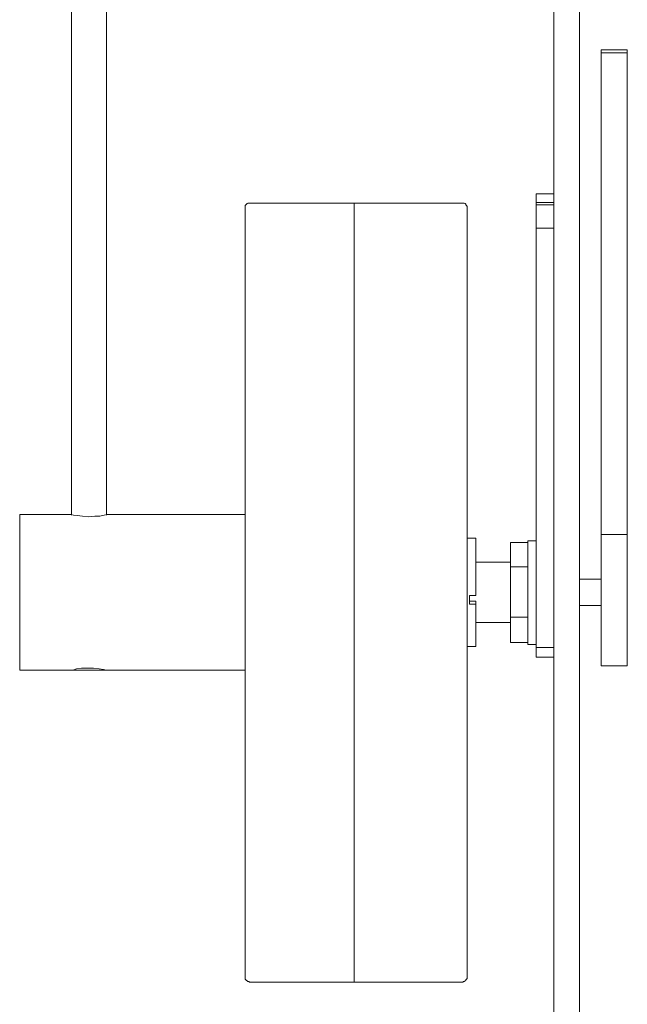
# Model space of a CAD drawing. Header units: inches. Extents: x 39 to 166, y 110 to 197.
# Tile 6 of 7: x 148 to 166, y 135 to 163. Entities that reach past the tile are written whole.
import ezdxf

# ---------------------------------------------------------------- set-up
doc = ezdxf.new("R2010")
doc.units = ezdxf.units.IN
doc.header["$MEASUREMENT"] = 0
doc.layers.add('Capa 1', color=7, linetype='Continuous')

msp = doc.modelspace()

# ---------------------------------------------------------------- linework, layer by layer
at = {"layer": 'Capa 1', "color": 7, "lineweight": 5}
for points in [[(149.484, 178.343), (149.484, 148.82)], [(150.498, 148.82), (150.498, 178.343)], [(163.517, 163.599), (163.517, 162.248), (163.517, 160.843), (163.517, 159.42), (163.517, 157.979), (163.517, 156.503), (163.517, 155.009), (163.517, 153.515), (163.517, 151.986), (163.517, 150.456), (163.517, 148.909), (163.517, 147.362), (163.517, 145.814), (163.517, 144.267), (163.517, 142.72), (163.517, 141.19), (163.517, 139.661), (163.517, 138.149), (163.517, 136.655), (163.517, 135.197), (163.517, 133.738)], [(164.264, 133.738), (164.264, 135.197), (164.264, 136.655), (164.264, 138.149), (164.264, 139.661), (164.264, 141.19), (164.264, 142.72), (164.264, 144.267), (164.264, 145.814), (164.264, 147.362), (164.264, 148.909), (164.264, 150.456), (164.264, 151.986), (164.264, 153.515), (164.264, 155.009), (164.264, 156.503), (164.264, 157.979), (164.264, 159.42), (164.264, 160.843), (164.264, 162.248), (164.264, 163.599)], [(164.886, 162.283), (164.886, 162.337), (164.886, 162.354), (164.886, 162.372)], [(165.651, 162.372), (164.886, 162.372)], [(165.651, 162.372), (165.651, 162.372), (165.651, 162.354), (165.651, 162.337), (165.651, 162.283)], [(164.886, 148.251), (164.886, 150.083), (164.886, 151.897), (164.886, 153.693), (164.886, 155.454), (164.886, 157.197), (164.886, 158.922), (164.886, 160.611), (164.886, 162.283)], [(165.651, 162.283), (164.886, 162.283)], [(165.651, 148.251), (165.651, 150.083), (165.651, 151.897), (165.651, 153.693), (165.651, 155.454), (165.651, 157.197), (165.651, 158.922), (165.651, 160.611), (165.651, 162.283)], [(163.001, 157.926), (163.001, 158.015), (163.001, 158.068), (163.001, 158.122), (163.001, 158.157), (163.001, 158.175)], [(163.517, 158.175), (163.001, 158.175)], [(154.659, 157.908), (154.641, 157.908), (154.606, 157.908), (154.588, 157.89), (154.57, 157.873), (154.552, 157.855), (154.535, 157.837), (154.535, 157.802), (154.535, 157.784)], [(154.535, 146.81), (154.535, 147.7), (154.535, 148.571), (154.535, 149.443), (154.535, 150.296), (154.535, 151.132), (154.535, 151.933), (154.535, 152.697), (154.535, 153.426), (154.535, 154.102), (154.535, 154.742), (154.535, 155.329), (154.535, 155.845), (154.535, 156.325), (154.535, 156.734), (154.535, 157.072), (154.535, 157.357), (154.535, 157.57), (154.535, 157.713), (154.535, 157.766), (154.535, 157.784)], [(157.701, 157.908), (154.659, 157.908)], [(157.701, 157.908), (157.701, 157.908), (157.701, 157.837), (157.701, 157.695), (157.701, 157.482), (157.701, 157.197), (157.701, 156.841), (157.701, 156.432), (157.701, 155.952), (157.701, 155.418), (157.701, 154.832), (157.701, 154.191), (157.701, 153.498), (157.701, 152.768), (157.701, 151.986), (157.701, 151.186), (157.701, 150.349), (157.701, 149.478), (157.701, 148.607), (157.701, 147.7), (157.701, 146.81)], [(157.701, 157.908), (157.701, 157.908), (157.701, 157.837), (157.701, 157.695), (157.701, 157.499), (157.701, 157.215), (157.701, 156.877), (157.701, 156.468), (157.701, 156.005), (157.701, 155.472), (157.701, 154.885), (157.701, 154.245), (157.701, 153.551), (157.701, 152.822), (157.701, 152.057), (157.701, 151.257), (157.701, 150.421), (157.701, 149.549), (157.701, 148.678), (157.701, 147.788), (157.701, 146.881), (157.701, 145.975), (157.701, 145.085), (157.701, 144.196), (157.701, 143.325), (157.701, 142.471), (157.701, 141.635), (157.701, 140.852), (157.701, 140.088), (157.701, 139.358), (157.701, 138.683), (157.701, 138.06), (157.701, 137.491), (157.701, 136.993), (157.701, 136.531), (157.701, 136.139), (157.701, 135.819), (157.701, 135.57), (157.701, 135.374), (157.701, 135.268), (157.701, 135.214)], [(160.867, 157.908), (157.701, 157.908)], [(160.991, 157.784), (160.991, 157.802), (160.973, 157.837), (160.956, 157.855), (160.956, 157.873), (160.938, 157.89), (160.902, 157.908), (160.884, 157.908), (160.867, 157.908)], [(160.991, 157.784), (160.991, 157.784), (160.991, 157.713), (160.991, 157.588), (160.991, 157.375), (160.991, 157.108), (160.991, 156.77), (160.991, 156.361), (160.991, 155.898), (160.991, 155.365), (160.991, 154.796), (160.991, 154.156), (160.991, 153.48), (160.991, 152.75), (160.991, 152.003), (160.991, 151.203), (160.991, 150.367), (160.991, 149.514), (160.991, 148.66), (160.991, 147.771), (160.991, 146.881), (160.991, 145.992), (160.991, 145.103), (160.991, 144.214), (160.991, 143.36), (160.991, 142.506), (160.991, 141.688), (160.991, 140.906), (160.991, 140.159), (160.991, 139.447), (160.991, 138.772), (160.991, 138.167), (160.991, 137.597), (160.991, 137.1), (160.991, 136.637), (160.991, 136.264), (160.991, 135.943), (160.991, 135.695), (160.991, 135.499), (160.991, 135.392), (160.991, 135.357)], [(163.517, 157.926), (163.001, 157.926)], [(163.001, 157.926), (163.001, 157.855)], [(163.001, 157.855), (163.517, 157.855)], [(163.001, 157.179), (163.001, 157.25), (163.001, 157.321), (163.001, 157.41), (163.001, 157.499), (163.001, 157.588), (163.001, 157.677), (163.001, 157.766), (163.001, 157.855)], [(163.517, 157.179), (163.001, 157.179)], [(163.001, 144.961), (163.001, 146.419), (163.001, 147.913), (163.001, 149.407), (163.001, 150.919), (163.001, 152.466), (163.001, 154.013), (163.001, 155.596), (163.001, 157.179)], [(147.972, 146.561), (147.972, 146.971), (147.972, 147.362), (147.972, 147.735), (147.972, 148.055), (147.972, 148.34), (147.972, 148.571), (147.972, 148.731), (147.972, 148.82), (147.972, 148.838)], [(149.466, 148.838), (147.972, 148.838)], [(149.466, 148.838), (149.466, 148.838), (149.537, 148.82), (149.644, 148.802), (149.804, 148.784), (149.982, 148.767), (150.16, 148.784), (150.302, 148.784), (150.427, 148.82), (150.516, 148.838), (150.533, 148.838)], [(154.535, 148.838), (150.533, 148.838)], [(161.24, 148.144), (160.991, 148.144)], [(161.24, 148.144), (161.24, 148.126), (161.24, 148.037), (161.24, 147.895), (161.24, 147.682), (161.24, 147.433), (161.24, 147.13), (161.24, 146.81), (161.24, 146.472)], [(162.254, 147.308), (162.254, 148.02)], [(162.254, 148.02), (162.752, 148.02)], [(162.752, 145.05), (162.752, 145.05), (162.752, 145.085), (162.752, 145.21), (162.752, 145.37), (162.752, 145.601), (162.752, 145.886), (162.752, 146.188), (162.752, 146.508), (162.752, 146.828), (162.752, 147.148), (162.752, 147.433), (162.752, 147.682), (162.752, 147.877), (162.752, 148.002), (162.752, 148.073)], [(163.001, 148.073), (162.752, 148.073)], [(164.886, 144.427), (164.886, 144.427), (164.886, 144.498), (164.886, 144.641), (164.886, 144.836), (164.886, 145.103), (164.886, 145.405), (164.886, 145.761), (164.886, 146.134), (164.886, 146.526), (164.886, 146.917), (164.886, 147.308), (164.886, 147.664), (164.886, 147.984), (164.886, 148.251)], [(164.886, 148.251), (165.651, 148.251)], [(165.651, 144.427), (165.651, 144.427), (165.651, 144.498), (165.651, 144.641), (165.651, 144.836), (165.651, 145.103), (165.651, 145.405), (165.651, 145.761), (165.651, 146.134), (165.651, 146.526), (165.651, 146.917), (165.651, 147.308), (165.651, 147.664), (165.651, 147.984), (165.651, 148.251)], [(162.254, 147.45), (161.24, 147.45)], [(162.254, 147.308), (162.752, 147.308)], [(162.254, 145.85), (162.254, 147.308)], [(164.886, 146.953), (164.264, 146.953)], [(147.972, 144.303), (147.972, 144.321), (147.972, 144.409), (147.972, 144.569), (147.972, 144.801), (147.972, 145.067), (147.972, 145.405), (147.972, 145.761), (147.972, 146.152), (147.972, 146.561)], [(154.535, 135.357), (154.535, 135.357), (154.535, 135.392), (154.535, 135.499), (154.535, 135.677), (154.535, 135.908), (154.535, 136.228), (154.535, 136.602), (154.535, 137.046), (154.535, 137.544), (154.535, 138.114), (154.535, 138.718), (154.535, 139.394), (154.535, 140.088), (154.535, 140.834), (154.535, 141.617), (154.535, 142.435), (154.535, 143.289), (154.535, 144.142), (154.535, 145.032), (154.535, 145.903), (154.535, 146.81)], [(157.701, 146.81), (157.701, 145.903), (157.701, 145.014), (157.701, 144.125), (157.701, 143.253), (157.701, 142.4), (157.701, 141.564), (157.701, 140.781), (157.701, 140.017), (157.701, 139.305), (157.701, 138.629), (157.701, 138.025), (157.701, 137.456), (157.701, 136.94), (157.701, 136.495), (157.701, 136.122), (157.701, 135.802), (157.701, 135.552), (157.701, 135.374), (157.701, 135.268), (157.701, 135.214)], [(161.062, 146.223), (161.062, 146.259), (161.062, 146.295), (161.062, 146.313), (161.062, 146.348), (161.062, 146.383), (161.062, 146.419), (161.062, 146.437), (161.062, 146.472)], [(161.062, 146.472), (161.24, 146.472)], [(161.168, 146.313), (161.062, 146.313)], [(161.24, 146.313), (161.168, 146.313)], [(161.24, 146.223), (161.24, 146.313)], [(161.24, 146.223), (161.062, 146.223)], [(161.24, 146.223), (161.24, 145.903), (161.24, 145.619), (161.24, 145.37), (161.24, 145.192), (161.24, 145.05), (161.24, 144.996)], [(164.264, 146.188), (164.886, 146.188)], [(161.24, 145.69), (162.254, 145.69)], [(162.254, 145.103), (162.254, 145.85)], [(162.254, 145.85), (162.752, 145.85)], [(160.991, 144.996), (161.24, 144.996)], [(162.254, 145.103), (162.752, 145.103)], [(162.752, 145.05), (163.001, 145.05)], [(163.001, 144.676), (163.001, 144.694), (163.001, 144.801), (163.001, 144.961)], [(163.001, 144.961), (163.517, 144.961)], [(163.001, 144.676), (163.517, 144.676)], [(147.972, 144.303), (149.466, 144.303)], [(150.533, 144.303), (150.498, 144.303), (150.409, 144.321), (150.284, 144.338), (150.124, 144.356), (149.946, 144.356), (149.769, 144.356), (149.626, 144.338), (149.519, 144.303), (149.466, 144.303)], [(149.484, 144.303), (149.484, 144.303), (149.537, 144.303), (149.644, 144.303), (149.822, 144.303), (149.999, 144.303), (150.195, 144.303), (150.356, 144.303), (150.462, 144.303), (150.498, 144.303)], [(150.533, 144.303), (154.535, 144.303)], [(164.886, 144.427), (165.651, 144.427)], [(154.535, 135.357), (154.535, 135.321), (154.535, 135.303), (154.552, 135.285), (154.57, 135.268), (154.588, 135.25), (154.606, 135.232), (154.641, 135.232), (154.659, 135.214)], [(160.867, 135.214), (160.884, 135.232), (160.902, 135.232), (160.938, 135.25), (160.956, 135.268), (160.956, 135.285), (160.973, 135.303), (160.991, 135.321), (160.991, 135.357)], [(154.659, 135.214), (157.701, 135.214)], [(157.701, 135.214), (160.867, 135.214)]]:
    msp.add_lwpolyline(points, dxfattribs=at)

doc.saveas('drawing.dxf')
